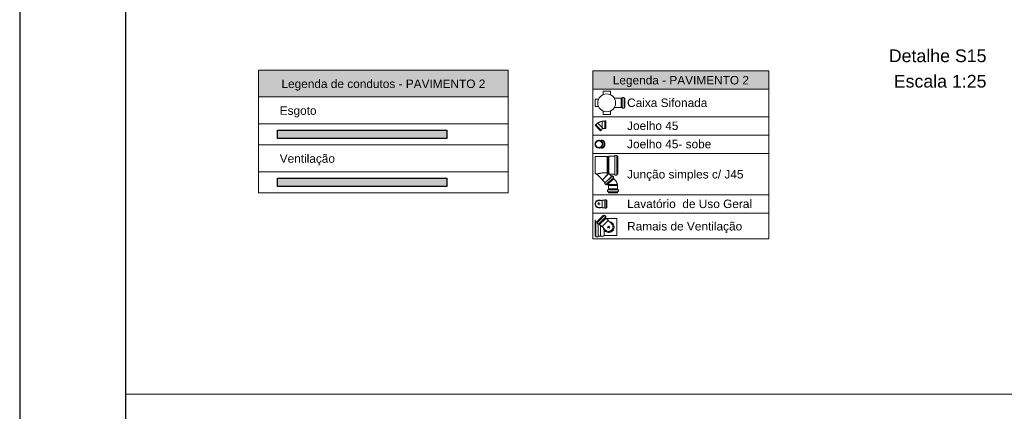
# Model space of a CAD drawing. Header units: millimetres. Extents: x 321 to 585, y -277 to 9.
# Tile 208 of 256: x 466 to 489, y -213 to -203. Entities that reach past the tile are written whole.
import ezdxf

# ---------------------------------------------------------------- set-up
doc = ezdxf.new("R2010")
doc.units = ezdxf.units.MM
doc.header["$MEASUREMENT"] = 0
doc.linetypes.add('NULL', pattern=[0])
doc.layers.get('0').update_dxf_attribs({"lineweight": 18})
for name, color, linetype, lineweight in [('CV-Condutos', 1, 'Continuous', 25), ('DI-Hachuras Tabelas', 251, 'Continuous', 0), ('DI-Tabelas', 7, 'Continuous', 13), ('DI-Títulos', 3, 'Continuous', 9), ('Simbolos', 5, 'Continuous', 20), ('Simbolos_int', 2, 'Continuous', 15), ('TQ-Condutos', 3, 'Continuous', 25)]:
    doc.layers.add(name, color=color, linetype=linetype, lineweight=lineweight)
doc.layers.add('SEDUC_MARF', color=1, linetype='Continuous')
doc.layers.add('SEDUC_MARGG', color=7, linetype='Continuous')
doc.styles.add('Arial', font='arial.ttf')

msp = doc.modelspace()

# ---------------------------------------------------------------- hatches: boundary and pattern name
at = {"layer": 'CV-Condutos', "linetype": 'Continuous'}
msp.add_hatch(color=11, dxfattribs=at).paths.add_polyline_path([(472.128, -207.178), (476.128, -207.178), (476.128, -207.378), (472.128, -207.378)])
at = {"layer": 'DI-Hachuras Tabelas', "linetype": 'Continuous'}
for points in [[(471.679, -204.632), (477.575, -204.632), (477.575, -205.264), (471.679, -205.264)], [(479.575, -204.647), (483.726, -204.647), (483.726, -205.079), (479.575, -205.079)]]:
    msp.add_hatch(color=251, dxfattribs=at).paths.add_polyline_path(points)
at = {"layer": 'TQ-Condutos', "linetype": 'Continuous'}
msp.add_hatch(color=73, dxfattribs=at).paths.add_polyline_path([(472.128, -206.046), (476.128, -206.046), (476.128, -206.246), (472.128, -206.246)])

# ---------------------------------------------------------------- linework, layer by layer
for p, q in [((479.823, -208.054), (479.668, -208.209)), ((479.837, -208.069), (479.682, -208.224)), ((479.646, -208.546), (479.646, -208.187)), ((479.668, -208.209), (479.68, -208.221)), ((479.675, -208.237), (479.681, -208.226)), ((479.675, -208.242), (479.7, -208.266)), ((479.697, -208.546), (479.697, -208.263)), ((479.706, -208.267), (479.714, -208.26)), ((479.871, -208.103), (479.717, -208.258)), ((479.719, -208.26), (479.732, -208.273)), ((479.887, -208.12), (479.733, -208.273)), ((479.733, -208.273), (479.781, -208.321)), ((479.75, -208.545), (479.75, -208.289)), ((479.791, -208.321), (479.83, -208.282)), ((479.935, -208.178), (479.83, -208.282)), ((479.887, -208.12), (479.935, -208.167)), ((479.935, -208.167), (479.935, -208.178)), ((479.935, -208.178), (480.009, -208.252)), ((480.137, -208.536), (480.137, -208.13)), ((479.781, -208.321), (479.791, -208.321)), ((479.791, -208.321), (479.866, -208.396)), ((479.837, -208.536), (479.837, -208.398)), ((479.969, -208.31), (479.916, -208.363)), ((479.923, -208.31), (479.974, -208.36)), ((479.946, -208.333), (479.923, -208.31)), ((479.946, -208.333), (479.969, -208.31))]:
    msp.add_line(p, q)
msp.add_lwpolyline([(468.539, -189.141), (501.001, -189.141), (501.001, -212.278), (468.539, -212.278)], close=True)
for points in [[(479.675, -208.237), (479.675, -208.237), (479.674, -208.238), (479.674, -208.239), (479.674, -208.239), (479.674, -208.24), (479.675, -208.24), (479.675, -208.241), (479.675, -208.241), (479.675, -208.242)], [(479.681, -208.226), (479.681, -208.226), (479.681, -208.225), (479.681, -208.225), (479.681, -208.224), (479.681, -208.223), (479.681, -208.223), (479.681, -208.222), (479.681, -208.222), (479.68, -208.221)], [(479.7, -208.267), (479.701, -208.267), (479.701, -208.267), (479.702, -208.268), (479.703, -208.268), (479.703, -208.268), (479.704, -208.268), (479.705, -208.267), (479.705, -208.267), (479.706, -208.267)], [(479.719, -208.26), (479.719, -208.26), (479.718, -208.259), (479.717, -208.259), (479.717, -208.259), (479.716, -208.259), (479.715, -208.259), (479.715, -208.259), (479.714, -208.26), (479.714, -208.26)], [(479.82, -208.35), (479.825, -208.371), (479.833, -208.39), (479.844, -208.408), (479.857, -208.424), (479.873, -208.437), (479.891, -208.448), (479.911, -208.455), (479.931, -208.459), (479.952, -208.46), (479.973, -208.457), (479.993, -208.451), (480.012, -208.442), (480.029, -208.43), (480.043, -208.415), (480.056, -208.398), (480.065, -208.379), (480.071, -208.359), (480.074, -208.339), (480.073, -208.318), (480.069, -208.297), (480.061, -208.278), (480.051, -208.26), (480.037, -208.244), (480.021, -208.23), (480.004, -208.219), (479.984, -208.211), (479.964, -208.207)], [(479.866, -208.396), (479.874, -208.405), (479.884, -208.414), (479.894, -208.421), (479.906, -208.427), (479.918, -208.431), (479.931, -208.434), (479.943, -208.435), (479.956, -208.435), (479.969, -208.433), (479.981, -208.429), (479.993, -208.424), (480.004, -208.417), (480.014, -208.41), (480.023, -208.4), (480.031, -208.39), (480.038, -208.379), (480.043, -208.367), (480.046, -208.355), (480.048, -208.342), (480.049, -208.33), (480.047, -208.317), (480.045, -208.304), (480.04, -208.292), (480.034, -208.281), (480.027, -208.27), (480.019, -208.261), (480.009, -208.252)]]:
    msp.add_lwpolyline(points)
at = {"layer": 'CV-Condutos'}
msp.add_lwpolyline([(472.128, -207.178), (476.128, -207.178), (476.128, -207.378), (472.128, -207.378), (472.128, -207.178)], dxfattribs=at)
at = {"layer": 'DI-Hachuras Tabelas'}
for points in [[(471.679, -204.632), (477.575, -204.632), (477.575, -205.264), (471.679, -205.264), (471.679, -204.632)], [(479.575, -204.647), (483.726, -204.647), (483.726, -205.079), (479.575, -205.079), (479.575, -204.647)]]:
    msp.add_lwpolyline(points, dxfattribs=at)
at = {"layer": 'DI-Tabelas'}
for p, q in [((471.679, -205.264), (471.679, -204.632)), ((471.679, -204.632), (477.575, -204.632)), ((477.575, -204.632), (477.575, -205.264)), ((479.575, -205.079), (479.575, -204.647)), ((479.575, -204.647), (483.726, -204.647)), ((483.726, -204.647), (483.726, -205.079)), ((477.575, -205.264), (471.679, -205.264)), ((471.679, -205.896), (471.679, -205.264)), ((471.679, -205.264), (477.575, -205.264)), ((477.575, -205.264), (477.575, -205.896)), ((483.726, -205.079), (479.575, -205.079)), ((479.575, -205.73), (479.575, -205.079)), ((483.726, -205.079), (483.726, -205.73)), ((480.331, -205.73), (479.575, -205.73)), ((479.575, -206.162), (479.575, -205.73)), ((483.726, -205.73), (480.331, -205.73)), ((483.726, -205.73), (483.726, -206.162)), ((477.575, -205.896), (471.679, -205.896)), ((471.679, -206.396), (471.679, -205.896)), ((477.575, -205.896), (477.575, -206.396)), ((480.331, -206.162), (479.575, -206.162)), ((479.575, -206.594), (479.575, -206.162)), ((483.726, -206.162), (480.331, -206.162)), ((483.726, -206.162), (483.726, -206.594)), ((476.577, -206.396), (471.679, -206.396)), ((471.679, -207.028), (471.679, -206.396)), ((477.575, -206.396), (476.577, -206.396)), ((477.575, -206.396), (477.575, -207.028)), ((480.331, -206.594), (479.575, -206.594)), ((479.575, -207.572), (479.575, -206.594)), ((483.726, -206.594), (480.331, -206.594)), ((483.726, -206.594), (483.726, -207.572)), ((477.575, -207.028), (471.679, -207.028)), ((471.679, -207.528), (471.679, -207.028)), ((477.575, -207.028), (477.575, -207.528)), ((476.577, -207.528), (471.679, -207.528)), ((477.575, -207.528), (476.577, -207.528)), ((480.331, -207.572), (479.575, -207.572)), ((479.575, -208.004), (479.575, -207.572)), ((483.726, -207.572), (480.331, -207.572)), ((483.726, -207.572), (483.726, -208.004)), ((480.331, -208.004), (479.575, -208.004)), ((479.575, -208.613), (479.575, -208.004)), ((483.726, -208.004), (480.331, -208.004)), ((483.726, -208.004), (483.726, -208.613)), ((480.331, -208.613), (479.575, -208.613)), ((483.726, -208.613), (480.331, -208.613))]:
    msp.add_line(p, q, dxfattribs=at)
at = {"layer": 'SEDUC_MARF', "color": 7}
msp.add_lwpolyline([(584.939, -188.141), (466.039, -188.141), (466.039, -272.241), (584.939, -272.241)], close=True, dxfattribs=at)
at = {"layer": 'SEDUC_MARGG'}
msp.add_lwpolyline([(468.539, -271.241), (583.939, -271.241), (583.939, -189.141), (468.539, -189.141), (468.539, -271.241)], dxfattribs=at)
at = {"layer": 'Simbolos'}
for p, q in [((479.987, -205.129), (479.813, -205.129)), ((479.813, -205.208), (479.813, -205.129)), ((479.987, -205.208), (479.987, -205.129)), ((480.264, -205.281), (480.263, -205.291)), ((480.303, -205.277), (480.268, -205.277)), ((480.307, -205.28), (480.31, -205.292)), ((479.625, -205.492), (479.625, -205.317)), ((479.704, -205.317), (479.625, -205.317)), ((479.704, -205.492), (479.625, -205.492)), ((480.081, -205.296), (480.24, -205.296)), ((480.081, -205.513), (480.24, -205.513)), ((480.241, -205.295), (480.24, -205.296)), ((480.241, -205.514), (480.24, -205.513)), ((480.259, -205.295), (480.241, -205.295)), ((480.259, -205.514), (480.241, -205.514)), ((480.331, -205.295), (480.314, -205.295)), ((480.331, -205.514), (480.314, -205.514)), ((480.331, -205.514), (480.331, -205.295)), ((479.813, -205.601), (479.813, -205.68)), ((479.987, -205.68), (479.813, -205.68)), ((479.987, -205.601), (479.987, -205.68)), ((480.264, -205.528), (480.263, -205.518)), ((480.303, -205.532), (480.268, -205.532)), ((480.307, -205.529), (480.31, -205.517)), ((479.625, -205.933), (479.636, -205.922)), ((479.754, -206.062), (479.625, -205.933)), ((479.636, -205.922), (479.642, -205.922)), ((479.642, -205.922), (479.684, -205.88)), ((479.684, -205.88), (479.691, -205.88)), ((479.797, -205.833), (479.792, -205.838)), ((479.857, -205.833), (479.797, -205.833)), ((479.861, -205.829), (479.857, -205.833)), ((479.877, -205.829), (479.861, -205.829)), ((479.877, -206.011), (479.877, -205.829)), ((479.754, -206.062), (479.765, -206.051)), ((479.765, -206.045), (479.803, -206.007)), ((479.765, -206.051), (479.765, -206.045)), ((479.857, -206.007), (479.803, -206.007)), ((479.861, -206.011), (479.857, -206.007)), ((479.877, -206.011), (479.861, -206.011)), ((479.743, -206.29), (479.763, -206.29)), ((479.779, -206.29), (479.779, -206.29)), ((479.794, -206.286), (479.782, -206.286)), ((479.913, -206.672), (479.625, -206.672)), ((479.625, -206.672), (479.625, -207.078)), ((479.914, -206.671), (479.626, -206.671)), ((479.626, -206.671), (479.626, -207.077)), ((479.743, -206.465), (479.763, -206.465)), ((479.794, -206.469), (479.782, -206.469)), ((479.913, -206.672), (479.913, -206.666)), ((479.925, -206.666), (479.913, -206.666)), ((479.913, -207.063), (479.913, -206.672)), ((479.914, -206.671), (479.914, -206.665)), ((479.926, -206.665), (479.914, -206.665)), ((479.914, -207.062), (479.914, -206.671)), ((479.926, -206.672), (479.925, -206.666)), ((479.927, -206.671), (479.926, -206.665)), ((479.926, -207.067), (479.926, -206.672)), ((479.95, -206.672), (479.926, -206.672)), ((479.927, -207.066), (479.927, -206.671)), ((479.951, -206.671), (479.927, -206.671)), ((479.96, -206.662), (479.95, -206.672)), ((479.95, -207.078), (479.95, -206.672)), ((479.961, -206.661), (479.951, -206.671)), ((479.951, -207.077), (479.951, -206.671)), ((480.088, -206.662), (479.96, -206.662)), ((480.089, -206.661), (479.961, -206.661)), ((480.091, -206.662), (480.091, -207.088)), ((480.092, -206.648), (480.092, -206.659)), ((480.092, -206.661), (480.092, -207.087)), ((480.093, -206.647), (480.093, -206.658)), ((480.134, -206.645), (480.096, -206.645)), ((480.135, -206.644), (480.097, -206.644)), ((480.138, -206.648), (480.141, -206.659)), ((480.139, -206.647), (480.142, -206.658)), ((480.142, -206.662), (480.142, -207.088)), ((480.143, -206.661), (480.143, -207.087)), ((480.163, -206.662), (480.145, -206.662)), ((480.164, -206.661), (480.146, -206.661)), ((480.163, -206.662), (480.163, -207.088)), ((480.164, -206.661), (480.164, -207.087)), ((479.661, -207.078), (479.625, -207.078)), ((479.662, -207.077), (479.626, -207.077)), ((479.799, -207.217), (479.661, -207.078)), ((479.8, -207.216), (479.662, -207.077)), ((479.942, -207.074), (479.799, -207.217)), ((479.943, -207.073), (479.8, -207.216)), ((480.017, -207.137), (479.863, -207.292)), ((480.018, -207.136), (479.864, -207.291)), ((480.015, -207.134), (479.975, -207.095)), ((480.016, -207.133), (479.976, -207.094)), ((480.088, -207.088), (479.978, -207.088)), ((480.089, -207.087), (479.979, -207.087)), ((480.028, -207.128), (480.02, -207.135)), ((480.029, -207.127), (480.021, -207.134)), ((480.058, -207.153), (480.033, -207.128)), ((480.059, -207.152), (480.034, -207.127)), ((480.092, -207.102), (480.092, -207.092)), ((480.093, -207.101), (480.093, -207.091)), ((480.134, -207.106), (480.096, -207.106)), ((480.135, -207.105), (480.097, -207.105)), ((480.138, -207.103), (480.141, -207.091)), ((480.139, -207.102), (480.142, -207.09)), ((480.163, -207.088), (480.145, -207.088)), ((480.164, -207.087), (480.146, -207.087)), ((479.799, -207.228), (479.799, -207.217)), ((479.86, -207.289), (479.799, -207.228)), ((479.8, -207.227), (479.8, -207.216)), ((479.861, -207.288), (479.8, -207.227)), ((479.853, -207.303), (479.86, -207.294)), ((479.854, -207.302), (479.861, -207.293)), ((479.878, -207.333), (479.854, -207.308)), ((479.879, -207.332), (479.855, -207.307)), ((479.883, -207.333), (479.894, -207.327)), ((479.884, -207.332), (479.895, -207.326)), ((480.051, -207.171), (479.897, -207.326)), ((480.052, -207.17), (479.898, -207.325)), ((479.911, -207.34), (479.899, -207.328)), ((479.912, -207.339), (479.9, -207.327)), ((480.066, -207.185), (479.911, -207.34)), ((480.067, -207.184), (479.912, -207.339)), ((479.94, -207.356), (479.918, -207.333)), ((479.939, -207.363), (479.94, -207.362)), ((479.939, -207.431), (479.939, -207.363)), ((480.059, -207.158), (480.053, -207.168)), ((480.066, -207.185), (480.053, -207.173)), ((480.06, -207.157), (480.054, -207.167)), ((480.067, -207.184), (480.054, -207.172)), ((480.096, -207.225), (480.061, -207.19)), ((480.149, -207.333), (480.155, -207.334)), ((480.149, -207.346), (480.155, -207.345)), ((480.149, -207.356), (480.149, -207.346)), ((480.156, -207.363), (480.149, -207.356)), ((480.155, -207.345), (480.155, -207.334)), ((480.156, -207.431), (480.156, -207.363)), ((479.92, -207.494), (479.92, -207.459)), ((479.923, -207.498), (479.935, -207.501)), ((479.924, -207.455), (479.935, -207.454)), ((479.938, -207.45), (479.938, -207.431)), ((479.938, -207.431), (479.939, -207.431)), ((479.938, -207.522), (479.938, -207.505)), ((480.157, -207.522), (479.938, -207.522)), ((480.157, -207.431), (480.156, -207.431)), ((480.157, -207.45), (480.157, -207.431)), ((480.157, -207.522), (480.157, -207.505)), ((480.172, -207.498), (480.16, -207.501)), ((480.171, -207.455), (480.161, -207.454)), ((480.175, -207.494), (480.175, -207.459)), ((479.716, -207.706), (479.755, -207.706)), ((479.755, -207.706), (479.792, -207.706)), ((479.798, -207.7), (479.792, -207.706)), ((479.855, -207.7), (479.798, -207.7)), ((479.859, -207.692), (479.859, -207.697)), ((479.882, -207.688), (479.863, -207.688)), ((479.886, -207.691), (479.888, -207.697)), ((479.904, -207.7), (479.891, -207.7)), ((479.904, -207.7), (479.904, -207.877)), ((479.716, -207.871), (479.755, -207.871)), ((479.755, -207.871), (479.792, -207.871)), ((479.798, -207.877), (479.792, -207.871)), ((479.855, -207.877), (479.798, -207.877)), ((479.823, -208.054), (479.835, -208.067)), ((479.851, -208.061), (479.84, -208.067)), ((479.855, -208.062), (479.88, -208.087)), ((479.859, -207.885), (479.859, -207.88)), ((479.882, -207.889), (479.863, -207.889)), ((479.886, -207.886), (479.888, -207.88)), ((479.904, -207.877), (479.891, -207.877)), ((479.625, -208.546), (479.625, -208.166)), ((479.88, -208.092), (479.874, -208.1)), ((479.874, -208.105), (479.887, -208.119)), ((479.887, -208.119), (479.887, -208.12)), ((479.897, -208.13), (480.137, -208.13)), ((479.829, -208.545), (479.837, -208.536)), ((479.837, -208.536), (479.862, -208.536)), ((479.862, -208.536), (480.137, -208.536)), ((479.625, -208.546), (479.643, -208.546)), ((479.65, -208.56), (479.647, -208.549)), ((479.654, -208.563), (479.691, -208.563)), ((479.695, -208.56), (479.696, -208.549)), ((479.7, -208.546), (479.749, -208.546)), ((479.749, -208.546), (479.75, -208.545)), ((479.75, -208.545), (479.829, -208.545))]:
    msp.add_line(p, q, dxfattribs=at)
for points in [[(479.809, -205.214), (479.81, -205.213), (479.811, -205.213), (479.811, -205.212), (479.812, -205.212), (479.812, -205.211), (479.812, -205.21), (479.813, -205.21), (479.813, -205.209), (479.813, -205.208)], [(479.987, -205.208), (479.987, -205.209), (479.987, -205.21), (479.988, -205.21), (479.988, -205.211), (479.988, -205.212), (479.989, -205.212), (479.989, -205.213), (479.99, -205.213), (479.991, -205.214)], [(480.268, -205.277), (480.267, -205.277), (480.267, -205.277), (480.266, -205.278), (480.265, -205.278), (480.265, -205.279), (480.265, -205.279), (480.264, -205.28), (480.264, -205.28), (480.264, -205.281)], [(480.307, -205.28), (480.307, -205.28), (480.306, -205.279), (480.306, -205.279), (480.306, -205.278), (480.305, -205.278), (480.305, -205.278), (480.304, -205.277), (480.304, -205.277), (480.303, -205.277)], [(479.704, -205.317), (479.705, -205.317), (479.705, -205.317), (479.706, -205.317), (479.707, -205.317), (479.707, -205.316), (479.708, -205.316), (479.708, -205.315), (479.709, -205.314), (479.709, -205.314)], [(479.709, -205.495), (479.709, -205.494), (479.708, -205.494), (479.708, -205.493), (479.707, -205.493), (479.707, -205.492), (479.706, -205.492), (479.705, -205.492), (479.705, -205.492), (479.704, -205.492)], [(480.259, -205.295), (480.26, -205.295), (480.26, -205.295), (480.261, -205.295), (480.261, -205.294), (480.262, -205.294), (480.262, -205.293), (480.263, -205.293), (480.263, -205.292), (480.263, -205.291)], [(480.263, -205.518), (480.263, -205.517), (480.263, -205.516), (480.262, -205.516), (480.262, -205.515), (480.261, -205.515), (480.261, -205.514), (480.26, -205.514), (480.26, -205.514), (480.259, -205.514)], [(480.31, -205.292), (480.31, -205.293), (480.31, -205.293), (480.311, -205.294), (480.311, -205.294), (480.312, -205.294), (480.312, -205.295), (480.313, -205.295), (480.313, -205.295), (480.314, -205.295)], [(480.314, -205.514), (480.313, -205.514), (480.313, -205.514), (480.312, -205.514), (480.312, -205.515), (480.311, -205.515), (480.311, -205.515), (480.31, -205.516), (480.31, -205.516), (480.31, -205.517)], [(479.813, -205.601), (479.813, -205.6), (479.813, -205.599), (479.812, -205.598), (479.812, -205.598), (479.812, -205.597), (479.811, -205.597), (479.811, -205.596), (479.81, -205.596), (479.809, -205.595)], [(479.991, -205.595), (479.99, -205.596), (479.989, -205.596), (479.989, -205.597), (479.988, -205.597), (479.988, -205.598), (479.988, -205.598), (479.987, -205.599), (479.987, -205.6), (479.987, -205.601)], [(480.264, -205.528), (480.264, -205.529), (480.264, -205.529), (480.265, -205.53), (480.265, -205.53), (480.265, -205.531), (480.266, -205.531), (480.267, -205.531), (480.267, -205.532), (480.268, -205.532)], [(480.303, -205.532), (480.304, -205.532), (480.304, -205.531), (480.305, -205.531), (480.305, -205.531), (480.306, -205.531), (480.306, -205.53), (480.306, -205.53), (480.307, -205.529), (480.307, -205.529)], [(479.792, -205.838), (479.78, -205.84), (479.768, -205.843), (479.757, -205.846), (479.745, -205.85), (479.734, -205.855), (479.722, -205.86), (479.712, -205.866), (479.701, -205.873), (479.691, -205.88)], [(479.743, -206.29), (479.73, -206.288), (479.718, -206.286), (479.705, -206.287), (479.693, -206.289), (479.681, -206.293), (479.67, -206.299), (479.659, -206.306), (479.65, -206.315), (479.642, -206.324), (479.635, -206.335), (479.63, -206.347), (479.627, -206.359), (479.625, -206.371), (479.625, -206.384), (479.627, -206.396), (479.63, -206.409), (479.635, -206.42), (479.642, -206.431), (479.65, -206.441), (479.659, -206.449), (479.67, -206.456), (479.681, -206.462), (479.693, -206.466), (479.705, -206.468), (479.718, -206.469), (479.73, -206.468), (479.743, -206.465)], [(479.743, -206.465), (479.755, -206.46), (479.766, -206.454), (479.776, -206.446), (479.785, -206.437), (479.793, -206.427), (479.799, -206.415), (479.803, -206.403), (479.806, -206.391), (479.807, -206.378), (479.806, -206.365), (479.803, -206.352), (479.799, -206.34), (479.793, -206.329), (479.785, -206.318), (479.776, -206.309), (479.766, -206.301), (479.755, -206.295), (479.743, -206.29)], [(479.782, -206.286), (479.78, -206.286), (479.778, -206.287), (479.776, -206.287), (479.774, -206.287), (479.772, -206.288), (479.77, -206.288), (479.768, -206.289), (479.765, -206.29), (479.763, -206.29)], [(479.817, -206.293), (479.815, -206.291), (479.812, -206.29), (479.81, -206.289), (479.807, -206.288), (479.804, -206.288), (479.802, -206.287), (479.799, -206.287), (479.796, -206.287), (479.794, -206.286)], [(479.839, -206.313), (479.837, -206.31), (479.835, -206.308), (479.833, -206.305), (479.83, -206.303), (479.828, -206.301), (479.825, -206.299), (479.823, -206.297), (479.82, -206.295), (479.817, -206.293)], [(479.817, -206.463), (479.82, -206.461), (479.823, -206.459), (479.825, -206.457), (479.828, -206.455), (479.83, -206.452), (479.833, -206.45), (479.835, -206.447), (479.837, -206.445), (479.839, -206.442)], [(479.853, -206.342), (479.852, -206.338), (479.851, -206.335), (479.849, -206.332), (479.848, -206.328), (479.846, -206.325), (479.845, -206.322), (479.843, -206.319), (479.841, -206.316), (479.839, -206.313)], [(479.839, -206.442), (479.841, -206.439), (479.843, -206.436), (479.845, -206.433), (479.846, -206.43), (479.848, -206.427), (479.849, -206.424), (479.851, -206.42), (479.852, -206.417), (479.853, -206.414)], [(479.858, -206.378), (479.858, -206.374), (479.858, -206.37), (479.858, -206.365), (479.857, -206.361), (479.857, -206.357), (479.856, -206.353), (479.855, -206.349), (479.854, -206.345), (479.853, -206.342)], [(479.853, -206.414), (479.854, -206.41), (479.855, -206.406), (479.856, -206.402), (479.857, -206.398), (479.857, -206.394), (479.858, -206.39), (479.858, -206.386), (479.858, -206.382), (479.858, -206.378)], [(479.763, -206.465), (479.765, -206.466), (479.768, -206.466), (479.77, -206.467), (479.772, -206.468), (479.774, -206.468), (479.776, -206.468), (479.778, -206.469), (479.78, -206.469), (479.782, -206.469)], [(479.794, -206.469), (479.796, -206.469), (479.799, -206.469), (479.802, -206.468), (479.804, -206.468), (479.807, -206.467), (479.81, -206.466), (479.812, -206.465), (479.815, -206.464), (479.817, -206.463)], [(480.088, -206.662), (480.088, -206.662), (480.089, -206.662), (480.089, -206.662), (480.09, -206.661), (480.09, -206.661), (480.091, -206.66), (480.091, -206.66), (480.091, -206.659), (480.092, -206.659)], [(480.089, -206.661), (480.089, -206.661), (480.09, -206.661), (480.09, -206.661), (480.091, -206.66), (480.091, -206.66), (480.092, -206.659), (480.092, -206.659), (480.092, -206.658), (480.093, -206.658)], [(480.096, -206.645), (480.096, -206.645), (480.095, -206.645), (480.094, -206.645), (480.094, -206.646), (480.093, -206.646), (480.093, -206.646), (480.093, -206.647), (480.093, -206.648), (480.092, -206.648)], [(480.097, -206.644), (480.097, -206.644), (480.096, -206.644), (480.095, -206.644), (480.095, -206.645), (480.094, -206.645), (480.094, -206.645), (480.094, -206.646), (480.094, -206.647), (480.093, -206.647)], [(480.138, -206.648), (480.138, -206.647), (480.138, -206.647), (480.137, -206.646), (480.137, -206.646), (480.136, -206.645), (480.136, -206.645), (480.135, -206.645), (480.135, -206.645), (480.134, -206.645)], [(480.139, -206.647), (480.139, -206.646), (480.139, -206.646), (480.138, -206.645), (480.138, -206.645), (480.137, -206.644), (480.137, -206.644), (480.136, -206.644), (480.136, -206.644), (480.135, -206.644)], [(480.141, -206.659), (480.141, -206.66), (480.142, -206.66), (480.142, -206.661), (480.142, -206.661), (480.143, -206.662), (480.143, -206.662), (480.144, -206.662), (480.144, -206.662), (480.145, -206.662)], [(480.142, -206.658), (480.142, -206.659), (480.143, -206.659), (480.143, -206.66), (480.143, -206.66), (480.144, -206.661), (480.144, -206.661), (480.145, -206.661), (480.145, -206.661), (480.146, -206.661)], [(479.664, -207.08), (479.664, -207.08), (479.663, -207.08), (479.663, -207.079), (479.663, -207.079), (479.662, -207.079), (479.662, -207.079), (479.662, -207.079), (479.661, -207.078), (479.661, -207.078)], [(479.665, -207.079), (479.665, -207.079), (479.664, -207.079), (479.664, -207.078), (479.664, -207.078), (479.663, -207.078), (479.663, -207.078), (479.663, -207.078), (479.662, -207.077), (479.662, -207.077)], [(479.757, -207.064), (479.746, -207.065), (479.736, -207.067), (479.726, -207.069), (479.715, -207.07), (479.705, -207.072), (479.695, -207.074), (479.684, -207.076), (479.674, -207.078), (479.664, -207.08)], [(479.758, -207.063), (479.747, -207.064), (479.737, -207.066), (479.727, -207.068), (479.716, -207.069), (479.706, -207.071), (479.696, -207.073), (479.685, -207.075), (479.675, -207.077), (479.665, -207.079)], [(479.87, -207.052), (479.857, -207.051), (479.844, -207.051), (479.832, -207.051), (479.819, -207.051), (479.806, -207.053), (479.794, -207.054), (479.781, -207.057), (479.769, -207.06), (479.757, -207.064)], [(479.871, -207.051), (479.858, -207.05), (479.845, -207.05), (479.833, -207.05), (479.82, -207.05), (479.807, -207.052), (479.795, -207.053), (479.782, -207.056), (479.77, -207.059), (479.758, -207.063)], [(479.975, -207.09), (479.964, -207.084), (479.953, -207.079), (479.941, -207.073), (479.93, -207.069), (479.918, -207.064), (479.906, -207.061), (479.894, -207.057), (479.882, -207.055), (479.87, -207.052)], [(479.976, -207.089), (479.965, -207.083), (479.954, -207.078), (479.942, -207.072), (479.931, -207.068), (479.919, -207.063), (479.907, -207.06), (479.895, -207.056), (479.883, -207.054), (479.871, -207.051)], [(479.978, -207.088), (479.978, -207.088), (479.977, -207.088), (479.977, -207.089), (479.976, -207.089), (479.976, -207.089), (479.975, -207.089), (479.975, -207.09), (479.975, -207.09), (479.975, -207.091), (479.974, -207.091), (479.974, -207.092), (479.974, -207.092), (479.974, -207.093), (479.974, -207.093), (479.975, -207.094), (479.975, -207.094), (479.975, -207.095), (479.975, -207.095)], [(479.979, -207.087), (479.979, -207.087), (479.978, -207.087), (479.978, -207.088), (479.977, -207.088), (479.977, -207.088), (479.976, -207.088), (479.976, -207.089), (479.976, -207.089), (479.976, -207.09), (479.975, -207.09), (479.975, -207.091), (479.975, -207.091), (479.975, -207.092), (479.975, -207.092), (479.976, -207.093), (479.976, -207.093), (479.976, -207.094), (479.976, -207.094)], [(480.015, -207.134), (480.015, -207.135), (480.016, -207.135), (480.016, -207.135), (480.017, -207.135), (480.018, -207.135), (480.018, -207.135), (480.019, -207.135), (480.019, -207.135), (480.02, -207.135)], [(480.016, -207.133), (480.016, -207.134), (480.017, -207.134), (480.017, -207.134), (480.018, -207.134), (480.019, -207.134), (480.019, -207.134), (480.02, -207.134), (480.02, -207.134), (480.021, -207.134)], [(480.033, -207.128), (480.033, -207.128), (480.032, -207.127), (480.032, -207.127), (480.031, -207.127), (480.031, -207.127), (480.03, -207.127), (480.029, -207.127), (480.029, -207.127), (480.028, -207.128)], [(480.034, -207.127), (480.034, -207.127), (480.033, -207.126), (480.033, -207.126), (480.032, -207.126), (480.032, -207.126), (480.031, -207.126), (480.03, -207.126), (480.03, -207.126), (480.029, -207.127)], [(480.092, -207.092), (480.091, -207.091), (480.091, -207.091), (480.091, -207.09), (480.09, -207.09), (480.09, -207.089), (480.089, -207.089), (480.089, -207.088), (480.088, -207.088), (480.088, -207.088)], [(480.093, -207.091), (480.092, -207.09), (480.092, -207.09), (480.092, -207.089), (480.091, -207.089), (480.091, -207.088), (480.09, -207.088), (480.09, -207.087), (480.089, -207.087), (480.089, -207.087)], [(480.092, -207.102), (480.093, -207.103), (480.093, -207.103), (480.093, -207.104), (480.093, -207.105), (480.094, -207.105), (480.094, -207.105), (480.095, -207.106), (480.096, -207.106), (480.096, -207.106)], [(480.093, -207.101), (480.094, -207.102), (480.094, -207.102), (480.094, -207.103), (480.094, -207.104), (480.095, -207.104), (480.095, -207.104), (480.096, -207.105), (480.097, -207.105), (480.097, -207.105)], [(480.134, -207.106), (480.135, -207.106), (480.135, -207.106), (480.136, -207.105), (480.136, -207.105), (480.137, -207.105), (480.137, -207.104), (480.138, -207.104), (480.138, -207.103), (480.138, -207.103)], [(480.135, -207.105), (480.136, -207.105), (480.136, -207.105), (480.137, -207.104), (480.137, -207.104), (480.138, -207.104), (480.138, -207.103), (480.139, -207.103), (480.139, -207.102), (480.139, -207.102)], [(480.145, -207.088), (480.144, -207.088), (480.144, -207.088), (480.143, -207.089), (480.143, -207.089), (480.142, -207.089), (480.142, -207.09), (480.142, -207.09), (480.141, -207.091), (480.141, -207.091)], [(480.146, -207.087), (480.145, -207.087), (480.145, -207.087), (480.144, -207.088), (480.144, -207.088), (480.143, -207.088), (480.143, -207.089), (480.143, -207.089), (480.142, -207.09), (480.142, -207.09)], [(479.853, -207.302), (479.853, -207.303), (479.853, -207.304), (479.853, -207.304), (479.852, -207.305), (479.852, -207.306), (479.853, -207.306), (479.853, -207.307), (479.853, -207.307), (479.854, -207.308)], [(479.854, -207.301), (479.854, -207.302), (479.854, -207.303), (479.854, -207.303), (479.853, -207.304), (479.853, -207.305), (479.854, -207.305), (479.854, -207.306), (479.854, -207.306), (479.855, -207.307)], [(479.86, -207.294), (479.861, -207.294), (479.861, -207.293), (479.861, -207.293), (479.861, -207.292), (479.861, -207.291), (479.861, -207.291), (479.861, -207.29), (479.86, -207.29), (479.86, -207.289)], [(479.861, -207.293), (479.862, -207.293), (479.862, -207.292), (479.862, -207.292), (479.862, -207.291), (479.862, -207.29), (479.862, -207.29), (479.862, -207.289), (479.861, -207.289), (479.861, -207.288)], [(479.878, -207.333), (479.879, -207.333), (479.879, -207.333), (479.88, -207.334), (479.88, -207.334), (479.881, -207.334), (479.882, -207.334), (479.882, -207.334), (479.883, -207.334), (479.883, -207.333)], [(479.879, -207.332), (479.88, -207.332), (479.88, -207.332), (479.881, -207.333), (479.881, -207.333), (479.882, -207.333), (479.883, -207.333), (479.883, -207.333), (479.884, -207.333), (479.884, -207.332)], [(479.899, -207.328), (479.898, -207.327), (479.898, -207.327), (479.897, -207.327), (479.897, -207.327), (479.896, -207.327), (479.896, -207.327), (479.895, -207.327), (479.894, -207.327), (479.894, -207.327)], [(479.9, -207.327), (479.899, -207.326), (479.899, -207.326), (479.898, -207.326), (479.898, -207.326), (479.897, -207.326), (479.897, -207.326), (479.896, -207.326), (479.895, -207.326), (479.895, -207.326)], [(479.94, -207.362), (479.941, -207.361), (479.941, -207.361), (479.942, -207.36), (479.942, -207.359), (479.942, -207.359), (479.942, -207.358), (479.941, -207.357), (479.941, -207.357), (479.94, -207.356)], [(480.053, -207.168), (480.053, -207.169), (480.052, -207.169), (480.052, -207.17), (480.052, -207.171), (480.052, -207.171), (480.052, -207.172), (480.053, -207.172), (480.053, -207.173), (480.053, -207.173)], [(480.054, -207.167), (480.054, -207.168), (480.053, -207.168), (480.053, -207.169), (480.053, -207.17), (480.053, -207.17), (480.053, -207.171), (480.054, -207.171), (480.054, -207.172), (480.054, -207.172)], [(480.059, -207.158), (480.059, -207.157), (480.059, -207.157), (480.059, -207.156), (480.059, -207.155), (480.059, -207.155), (480.059, -207.154), (480.059, -207.154), (480.059, -207.153), (480.058, -207.153)], [(480.06, -207.157), (480.06, -207.156), (480.06, -207.156), (480.06, -207.155), (480.06, -207.154), (480.06, -207.154), (480.06, -207.153), (480.06, -207.153), (480.06, -207.152), (480.059, -207.152)], [(480.149, -207.333), (480.147, -207.32), (480.144, -207.306), (480.139, -207.294), (480.134, -207.281), (480.128, -207.269), (480.122, -207.257), (480.114, -207.246), (480.105, -207.235), (480.096, -207.225)], [(479.924, -207.455), (479.923, -207.455), (479.923, -207.455), (479.922, -207.456), (479.922, -207.456), (479.921, -207.457), (479.921, -207.457), (479.921, -207.458), (479.92, -207.458), (479.92, -207.459)], [(479.92, -207.494), (479.92, -207.495), (479.921, -207.495), (479.921, -207.496), (479.921, -207.496), (479.921, -207.497), (479.922, -207.497), (479.922, -207.497), (479.923, -207.498), (479.923, -207.498)], [(479.935, -207.454), (479.935, -207.454), (479.936, -207.454), (479.936, -207.453), (479.937, -207.453), (479.937, -207.453), (479.938, -207.452), (479.938, -207.451), (479.938, -207.451), (479.938, -207.45)], [(479.938, -207.505), (479.938, -207.504), (479.938, -207.504), (479.938, -207.503), (479.938, -207.503), (479.937, -207.502), (479.937, -207.502), (479.936, -207.502), (479.936, -207.501), (479.935, -207.501)], [(480.157, -207.45), (480.157, -207.451), (480.157, -207.451), (480.157, -207.452), (480.158, -207.453), (480.158, -207.453), (480.159, -207.453), (480.159, -207.454), (480.16, -207.454), (480.161, -207.454)], [(480.16, -207.501), (480.159, -207.501), (480.159, -207.502), (480.158, -207.502), (480.158, -207.502), (480.158, -207.503), (480.157, -207.503), (480.157, -207.504), (480.157, -207.504), (480.157, -207.505)], [(480.175, -207.459), (480.175, -207.458), (480.175, -207.458), (480.174, -207.457), (480.174, -207.457), (480.174, -207.456), (480.173, -207.456), (480.172, -207.455), (480.172, -207.455), (480.171, -207.455)], [(480.172, -207.498), (480.172, -207.498), (480.173, -207.497), (480.173, -207.497), (480.174, -207.497), (480.174, -207.496), (480.174, -207.496), (480.175, -207.495), (480.175, -207.495), (480.175, -207.494)], [(479.716, -207.706), (479.702, -207.707), (479.688, -207.711), (479.675, -207.717), (479.663, -207.725), (479.653, -207.735), (479.644, -207.747), (479.638, -207.76), (479.635, -207.774), (479.633, -207.788), (479.635, -207.803), (479.638, -207.817), (479.644, -207.83), (479.653, -207.841), (479.663, -207.851), (479.675, -207.86), (479.688, -207.866), (479.702, -207.87), (479.716, -207.871)], [(479.855, -207.7), (479.855, -207.7), (479.856, -207.7), (479.856, -207.7), (479.857, -207.699), (479.858, -207.699), (479.858, -207.698), (479.858, -207.698), (479.858, -207.697), (479.859, -207.697)], [(479.863, -207.688), (479.862, -207.688), (479.862, -207.688), (479.861, -207.689), (479.86, -207.689), (479.86, -207.689), (479.86, -207.69), (479.859, -207.691), (479.859, -207.691), (479.859, -207.692)], [(479.886, -207.691), (479.886, -207.691), (479.885, -207.69), (479.885, -207.69), (479.885, -207.689), (479.884, -207.689), (479.884, -207.689), (479.883, -207.688), (479.883, -207.688), (479.882, -207.688)], [(479.888, -207.697), (479.888, -207.698), (479.888, -207.698), (479.888, -207.699), (479.889, -207.699), (479.889, -207.7), (479.89, -207.7), (479.89, -207.7), (479.891, -207.7), (479.891, -207.7)], [(479.835, -208.067), (479.835, -208.067), (479.836, -208.067), (479.836, -208.068), (479.837, -208.068), (479.838, -208.068), (479.838, -208.068), (479.839, -208.068), (479.839, -208.068), (479.84, -208.067)], [(479.855, -208.062), (479.855, -208.061), (479.854, -208.061), (479.854, -208.061), (479.853, -208.061), (479.853, -208.061), (479.852, -208.061), (479.852, -208.061), (479.851, -208.061), (479.851, -208.061)], [(479.859, -207.88), (479.858, -207.88), (479.858, -207.879), (479.858, -207.878), (479.858, -207.878), (479.857, -207.877), (479.856, -207.877), (479.856, -207.877), (479.855, -207.877), (479.855, -207.877)], [(479.859, -207.885), (479.859, -207.886), (479.859, -207.886), (479.86, -207.887), (479.86, -207.887), (479.86, -207.888), (479.861, -207.888), (479.862, -207.888), (479.862, -207.889), (479.863, -207.889)], [(479.882, -207.889), (479.883, -207.889), (479.883, -207.888), (479.884, -207.888), (479.884, -207.888), (479.885, -207.888), (479.885, -207.887), (479.885, -207.887), (479.886, -207.886), (479.886, -207.886)], [(479.891, -207.877), (479.891, -207.877), (479.89, -207.877), (479.89, -207.877), (479.889, -207.877), (479.889, -207.878), (479.888, -207.878), (479.888, -207.879), (479.888, -207.879), (479.888, -207.88)], [(479.874, -208.1), (479.873, -208.101), (479.873, -208.101), (479.873, -208.102), (479.873, -208.102), (479.873, -208.103), (479.873, -208.104), (479.873, -208.104), (479.873, -208.105), (479.874, -208.105)], [(479.88, -208.092), (479.881, -208.091), (479.881, -208.091), (479.881, -208.09), (479.881, -208.09), (479.881, -208.089), (479.881, -208.088), (479.881, -208.088), (479.881, -208.087), (479.88, -208.087)], [(479.647, -208.549), (479.646, -208.548), (479.646, -208.548), (479.646, -208.547), (479.645, -208.547), (479.645, -208.547), (479.644, -208.546), (479.644, -208.546), (479.643, -208.546), (479.643, -208.546)], [(479.65, -208.56), (479.65, -208.561), (479.65, -208.562), (479.65, -208.562), (479.651, -208.562), (479.651, -208.563), (479.652, -208.563), (479.652, -208.563), (479.653, -208.563), (479.654, -208.563)], [(479.691, -208.563), (479.692, -208.563), (479.693, -208.563), (479.693, -208.563), (479.694, -208.563), (479.694, -208.562), (479.695, -208.562), (479.695, -208.561), (479.695, -208.56), (479.695, -208.56)], [(479.7, -208.546), (479.7, -208.546), (479.699, -208.546), (479.698, -208.546), (479.698, -208.547), (479.697, -208.547), (479.697, -208.548), (479.697, -208.548), (479.696, -208.549), (479.696, -208.549)]]:
    msp.add_lwpolyline(points, dxfattribs=at)
msp.add_circle((479.9, -205.404), 0.211, dxfattribs=at)
at = {"layer": 'Simbolos_int'}
for p, q in [((480.24, -205.296), (480.24, -205.404)), ((480.24, -205.513), (480.24, -205.404)), ((480.263, -205.295), (480.263, -205.514)), ((480.311, -205.295), (480.311, -205.514)), ((479.765, -206.045), (479.642, -205.922)), ((479.691, -205.88), (479.792, -205.981)), ((479.792, -205.981), (479.792, -205.838)), ((479.857, -205.833), (479.857, -206.007)), ((479.792, -205.981), (479.797, -205.993)), ((479.797, -205.993), (479.803, -206.007)), ((479.763, -206.29), (479.779, -206.29)), ((479.779, -206.465), (479.763, -206.465)), ((479.918, -207.333), (480.061, -207.19)), ((480.149, -207.333), (479.918, -207.333)), ((480.149, -207.346), (479.93, -207.346)), ((480.149, -207.356), (479.94, -207.356)), ((480.157, -207.431), (479.938, -207.431)), ((480.157, -207.454), (479.938, -207.454)), ((480.157, -207.502), (479.938, -207.502)), ((479.744, -207.788), (479.682, -207.788)), ((479.716, -207.815), (479.716, -207.74)), ((479.792, -207.871), (479.792, -207.706)), ((479.858, -207.877), (479.858, -207.7)), ((479.888, -207.877), (479.888, -207.7))]:
    msp.add_line(p, q, dxfattribs=at)
for points in [[(479.802, -206.297), (479.8, -206.295), (479.797, -206.294), (479.795, -206.293), (479.792, -206.292), (479.79, -206.292), (479.787, -206.291), (479.785, -206.291), (479.782, -206.291), (479.779, -206.29)], [(479.823, -206.316), (479.821, -206.313), (479.819, -206.311), (479.817, -206.309), (479.815, -206.306), (479.812, -206.304), (479.81, -206.302), (479.807, -206.3), (479.805, -206.298), (479.802, -206.297)], [(479.802, -206.459), (479.805, -206.457), (479.807, -206.455), (479.81, -206.453), (479.812, -206.451), (479.815, -206.449), (479.817, -206.447), (479.819, -206.444), (479.821, -206.442), (479.823, -206.439)], [(479.836, -206.343), (479.835, -206.34), (479.834, -206.337), (479.833, -206.334), (479.831, -206.331), (479.83, -206.328), (479.828, -206.325), (479.827, -206.322), (479.825, -206.319), (479.823, -206.316)], [(479.823, -206.439), (479.825, -206.437), (479.827, -206.434), (479.828, -206.431), (479.83, -206.428), (479.831, -206.425), (479.833, -206.422), (479.834, -206.419), (479.835, -206.415), (479.836, -206.412)], [(479.841, -206.378), (479.841, -206.374), (479.841, -206.37), (479.841, -206.366), (479.84, -206.362), (479.84, -206.358), (479.839, -206.354), (479.838, -206.351), (479.837, -206.347), (479.836, -206.343)], [(479.836, -206.412), (479.837, -206.408), (479.838, -206.405), (479.839, -206.401), (479.84, -206.397), (479.84, -206.393), (479.841, -206.389), (479.841, -206.385), (479.841, -206.382), (479.841, -206.378)], [(479.779, -206.465), (479.782, -206.465), (479.785, -206.465), (479.787, -206.464), (479.79, -206.464), (479.792, -206.463), (479.795, -206.462), (479.797, -206.461), (479.8, -206.46), (479.802, -206.459)], [(479.755, -207.706), (479.742, -207.701), (479.729, -207.698), (479.715, -207.697), (479.702, -207.698), (479.689, -207.701), (479.676, -207.706), (479.664, -207.713), (479.654, -207.722), (479.644, -207.732), (479.637, -207.743), (479.631, -207.755), (479.627, -207.768), (479.625, -207.782), (479.625, -207.795), (479.627, -207.809), (479.631, -207.822), (479.637, -207.834), (479.644, -207.845), (479.654, -207.855), (479.664, -207.864), (479.676, -207.87), (479.689, -207.875), (479.702, -207.879), (479.715, -207.88), (479.729, -207.879), (479.742, -207.876), (479.755, -207.871)]]:
    msp.add_lwpolyline(points, dxfattribs=at)
msp.add_circle((479.716, -206.378), 0.08, dxfattribs=at)
at = {"layer": 'TQ-Condutos'}
msp.add_lwpolyline([(472.128, -206.046), (476.128, -206.046), (476.128, -206.246), (472.128, -206.246), (472.128, -206.046)], dxfattribs=at)

# ---------------------------------------------------------------- texts
at = {"layer": 'DI-Tabelas', "linetype": 'NULL', "char_height": 0.2, "line_spacing_factor": 0.6, "style": 'Arial'}
for s, insert, width, attachment_point in [('Legenda - PAVIMENTO 2', (481.651, -205.029), 6.42896, 8), ('Legenda de condutos - PAVIMENTO 2', (474.627, -205.114), 9.62835, 8), ('Caixa Sifonada', (480.381, -205.504), 3.78933, 7), ('Esgoto', (472.179, -205.746), 1.73963, 7), ('Joelho 45', (480.381, -206.046), 2.42287, 7), ('Joelho 45- sobe', (480.381, -206.478), 3.97561, 7), ('Ventilação', (472.179, -206.878), 2.60915, 7), ('Junção simples c/ J45', (480.381, -207.249), 5.49726, 7), ('Lavatório  de Uso Geral', (480.381, -207.888), 5.9003, 7), ('Ramais de Ventilação', (480.381, -208.475), 5.43506, 7)]:
    msp.add_mtext(s, dxfattribs=dict(at, insert=insert, width=width, attachment_point=attachment_point))
at = {"layer": 'DI-Títulos', "linetype": 'NULL', "char_height": 0.3, "attachment_point": 9, "line_spacing_factor": 0.6, "style": 'Arial'}
for s, insert, width in [('Detalhe S15', (488.867, -204.447), 4.6125), ('Escala 1:25', (488.867, -205.047), 4.37973)]:
    msp.add_mtext(s, dxfattribs=dict(at, insert=insert, width=width))

doc.saveas('drawing.dxf')
